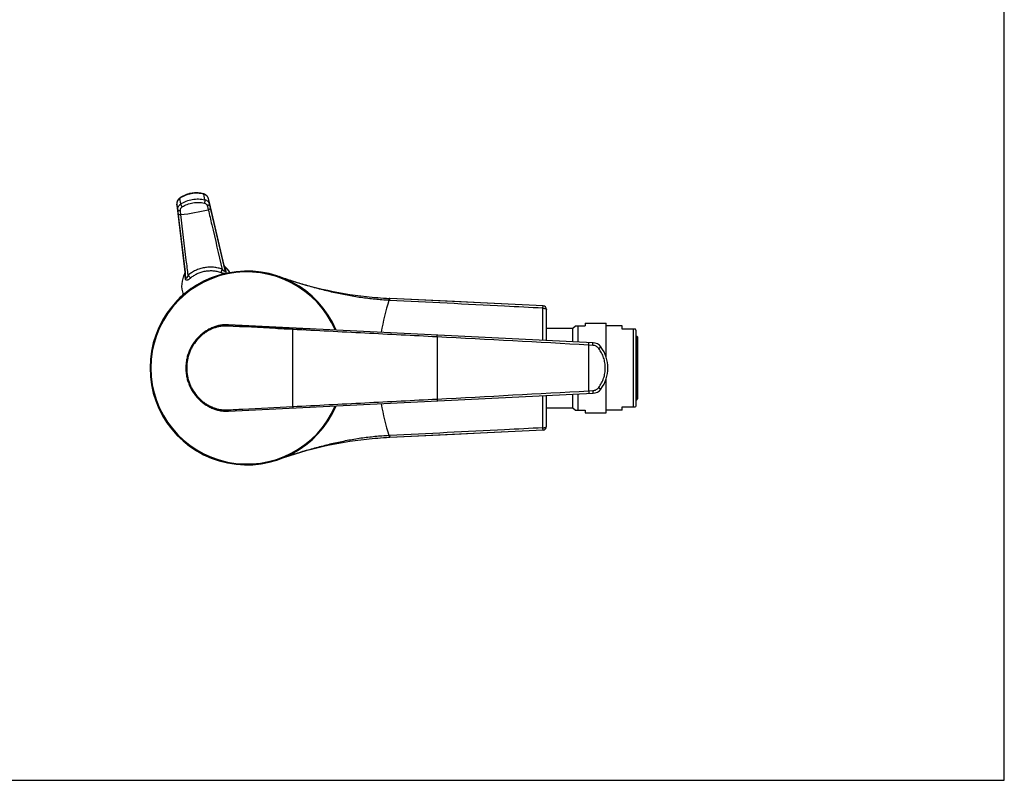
# Model space of a CAD drawing. Header units: millimetres. Extents: x 0 to 559, y 0 to 432.
# Tile 7 of 8: x 279 to 559, y 0 to 216. Entities that reach past the tile are written whole.
import ezdxf

# ---------------------------------------------------------------- set-up
doc = ezdxf.new("R2010")
doc.units = ezdxf.units.MM
doc.header["$LTSCALE"] = 30.734
doc.layers.get('0').update_dxf_attribs({"linetype": 'CONTINUOUS'})

msp = doc.modelspace()

# ---------------------------------------------------------------- linework, layer by layer
at = {"color": 7, "linetype": 'CONTINUOUS'}
for p, q in [((558.8, 0), (558.8, 431.8)), ((333.22, 164.02), (332.96, 165.12)), ((324, 163.54), (326.32, 144.2)), ((337.39, 146.15), (333.22, 164.02)), ((326.32, 144.2), (326.32, 144.2)), ((324.75, 136.8), (324.73, 136.93)), ((377.8, 137.31), (377.77, 137.32)), ((384.25, 136.8), (384.24, 136.8)), ((384.27, 136.8), (384.25, 136.8)), ((384.43, 136.79), (384.25, 136.8)), ((384.3, 136.8), (384.27, 136.8)), ((384.43, 136.79), (384.3, 136.8)), ((384.43, 136.79), (384.3, 136.8)), ((427.92, 134.66), (384.43, 136.79)), ((402.75, 135.89), (384.43, 136.79)), ((412.07, 135.44), (402.75, 135.89)), ((427.92, 134.66), (412.07, 135.44)), ((427.92, 134.66), (427.92, 134.66)), ((428.88, 124.86), (428.88, 133.66)), ((442.09, 124.21), (338.65, 129.31)), ((338.65, 129.31), (361.75, 128.17)), ((436.36, 128.31), (437.08, 129.04)), ((437.08, 129.04), (439.83, 129.04)), ((437.83, 124.42), (437.83, 129.04)), ((439.83, 129.79), (445.83, 129.79)), ((439.83, 129.79), (439.83, 129.04)), ((445.83, 120.14), (445.83, 129.79)), ((450.38, 129.04), (445.83, 129.04)), ((450.38, 128.04), (450.38, 129.04)), ((361.86, 128.17), (361.74, 128.17)), ((428.88, 128.31), (436.36, 128.31)), ((436.36, 124.49), (436.36, 128.31)), ((454.13, 128.04), (450.38, 128.04)), ((453.55, 106.04), (453.55, 128.04)), ((454.28, 127.79), (454.13, 128.04)), ((454.28, 127.79), (454.28, 106.29)), ((454.28, 126.04), (454.48, 126.04)), ((454.68, 125.84), (454.68, 108.24)), ((445.83, 104.29), (445.83, 113.93)), ((338.65, 104.77), (442.09, 109.86)), ((428.88, 100.42), (428.88, 109.21)), ((436.36, 105.76), (436.36, 109.58)), ((437.83, 105.04), (437.83, 109.65)), ((454.28, 106.29), (454.13, 106.04)), ((454.28, 108.04), (454.48, 108.04)), ((428.88, 105.76), (436.36, 105.76)), ((436.36, 105.76), (437.08, 105.04)), ((437.08, 105.04), (439.83, 105.04)), ((439.83, 105.04), (439.83, 104.29)), ((439.83, 104.29), (445.83, 104.29)), ((450.38, 105.04), (445.83, 105.04)), ((450.38, 106.04), (454.13, 106.04)), ((450.38, 105.04), (450.38, 106.04)), ((427.92, 99.42), (384.43, 97.29)), ((402.75, 98.18), (384.43, 97.28)), ((412.07, 98.64), (402.75, 98.18)), ((427.92, 99.42), (412.07, 98.64)), ((427.92, 99.42), (427.92, 99.42)), ((377.8, 96.76), (377.77, 96.76)), ((384.25, 97.27), (384.24, 97.27)), ((384.43, 97.29), (384.25, 97.28)), ((384.27, 97.28), (384.25, 97.27)), ((384.3, 97.28), (384.27, 97.28)), ((384.43, 97.29), (384.3, 97.28)), ((384.43, 97.28), (384.3, 97.28)), ((0, 0), (558.8, 0))]:
    msp.add_line(p, q, dxfattribs=at)
at = {"color": 9, "linetype": 'CONTINUOUS'}
for p, q in [((325.08, 163.59), (324.8, 165.14)), ((331.93, 164.8), (331.65, 166.35)), ((332.96, 165.11), (332.96, 165.12)), ((333.23, 163.57), (332.96, 165.11)), ((324, 163.53), (324, 163.54)), ((324.27, 161.99), (324, 163.53)), ((324.13, 162.42), (324.13, 162.43)), ((324.13, 162.43), (324.13, 162.42)), ((324.13, 162.42), (326.32, 144.21)), ((333.21, 164.02), (333.21, 164.03)), ((333.21, 164.02), (333.21, 164.03)), ((337.39, 146.16), (333.21, 164.02)), ((333.49, 162.46), (337.65, 144.67)), ((326.58, 142.71), (324.41, 160.86)), ((337.39, 146.16), (337.39, 146.16)), ((337.39, 146.16), (337.39, 146.16)), ((337.39, 146.16), (337.39, 146.16)), ((337.51, 145.9), (337.51, 145.9)), ((326.29, 143.92), (326.29, 143.92)), ((326.32, 144.21), (326.32, 144.2)), ((326.32, 144.21), (326.32, 144.2)), ((326.32, 144.21), (326.32, 144.21)), ((353.05, 142.96), (353.04, 142.97)), ((384.37, 136.23), (384.19, 136.24)), ((356.86, 127.98), (356.86, 106.1)), ((397.86, 125.85), (397.86, 108.22)), ((454.48, 108.04), (454.48, 126.04)), ((440.85, 123.53), (440.85, 110.55)), ((442.03, 123.46), (440.85, 123.53)), ((443.73, 122.55), (444.35, 123.01)), ((440.85, 110.55), (442.03, 110.62)), ((443.73, 111.53), (444.35, 111.07)), ((384.37, 97.85), (384.19, 97.84)), ((353.05, 91.11), (353.04, 91.11))]:
    msp.add_line(p, q, dxfattribs=at)
at = {"color": 7, "linetype": 'CONTINUOUS'}
for points in [[(324.81, 165.25), (324.76, 165.21), (324.69, 165.16), (324.63, 165.11), (324.57, 165.05), (324.51, 164.99), (324.46, 164.93), (324.41, 164.87), (324.36, 164.81), (324.31, 164.74), (324.27, 164.68), (324.22, 164.61), (324.19, 164.54), (324.15, 164.47), (324.12, 164.4), (324.09, 164.33), (324.07, 164.25), (324.05, 164.18), (324.03, 164.11), (324.01, 164.03), (324, 163.96), (323.99, 163.89), (323.99, 163.81), (323.99, 163.74), (323.99, 163.66), (323.99, 163.59), (324, 163.54)], [(331.61, 166.45), (331.42, 166.5), (331.2, 166.55), (330.98, 166.59), (330.76, 166.63), (330.54, 166.67), (330.32, 166.69), (330.09, 166.71), (329.87, 166.73), (329.65, 166.73), (329.42, 166.74), (329.2, 166.73), (328.97, 166.72), (328.75, 166.7), (328.52, 166.68), (328.3, 166.65), (328.08, 166.61), (327.85, 166.57), (327.63, 166.52), (327.41, 166.47), (327.2, 166.41), (326.98, 166.34), (326.77, 166.27), (326.56, 166.19), (326.35, 166.11), (326.14, 166.02), (325.94, 165.92), (325.74, 165.82), (325.54, 165.71), (325.35, 165.6), (325.16, 165.48), (324.97, 165.36), (324.81, 165.25)], [(332.96, 165.12), (332.94, 165.17), (332.92, 165.24), (332.9, 165.31), (332.87, 165.38), (332.84, 165.44), (332.81, 165.51), (332.77, 165.58), (332.74, 165.64), (332.69, 165.7), (332.65, 165.77), (332.6, 165.82), (332.55, 165.88), (332.5, 165.94), (332.44, 165.99), (332.38, 166.04), (332.32, 166.09), (332.25, 166.14), (332.19, 166.19), (332.12, 166.23), (332.05, 166.27), (331.98, 166.31), (331.9, 166.34), (331.83, 166.37), (331.75, 166.4), (331.67, 166.43), (331.61, 166.45)], [(337.5, 145.9), (337.5, 145.9), (337.5, 145.9), (337.5, 145.9), (337.5, 145.9), (337.5, 145.91), (337.49, 145.91), (337.49, 145.92), (337.48, 145.93), (337.47, 145.94), (337.47, 145.95), (337.46, 145.97), (337.45, 145.98), (337.44, 146), (337.44, 146.02), (337.43, 146.04), (337.42, 146.06), (337.41, 146.08), (337.41, 146.1), (337.4, 146.13), (337.39, 146.15)], [(326.32, 144.2), (326.32, 144.17), (326.32, 144.15), (326.32, 144.12), (326.32, 144.1), (326.32, 144.07), (326.32, 144.05), (326.32, 144.03), (326.32, 144.01), (326.32, 144), (326.31, 143.98), (326.31, 143.97), (326.31, 143.96), (326.31, 143.95), (326.3, 143.94), (326.3, 143.93), (326.3, 143.93), (326.3, 143.92), (326.3, 143.92), (326.3, 143.92)], [(338.65, 129.31), (338.39, 129.32), (338.1, 129.32), (337.82, 129.32), (337.54, 129.3), (337.25, 129.28), (336.97, 129.25), (336.69, 129.21), (336.4, 129.17), (336.12, 129.11), (335.84, 129.05), (335.56, 128.98), (335.28, 128.9), (335, 128.82), (334.72, 128.73), (334.45, 128.63), (334.17, 128.52), (333.9, 128.4), (333.63, 128.28), (333.36, 128.15), (333.09, 128.01), (332.83, 127.87), (332.56, 127.71), (332.3, 127.55), (332.05, 127.38), (331.79, 127.21), (331.54, 127.03), (331.3, 126.84), (331.05, 126.64), (330.81, 126.44), (330.58, 126.23), (330.35, 126.01), (330.13, 125.79), (329.91, 125.56), (329.69, 125.32), (329.48, 125.08), (329.28, 124.84), (329.08, 124.58), (328.89, 124.33), (328.71, 124.06), (328.53, 123.8), (328.36, 123.52), (328.2, 123.25), (328.04, 122.97), (327.89, 122.68), (327.75, 122.39), (327.61, 122.1), (327.49, 121.81), (327.37, 121.51), (327.26, 121.21), (327.15, 120.9), (327.06, 120.6), (326.97, 120.29), (326.89, 119.98), (326.82, 119.67), (326.76, 119.35), (326.7, 119.04), (326.66, 118.72), (326.62, 118.42)], [(326.62, 118.42), (326.6, 118.17), (326.58, 117.88), (326.56, 117.6), (326.55, 117.32), (326.55, 117.04), (326.55, 116.76), (326.56, 116.48), (326.58, 116.19), (326.6, 115.91), (326.62, 115.65)], [(326.62, 115.65), (326.66, 115.36), (326.7, 115.04), (326.76, 114.73), (326.82, 114.41), (326.89, 114.1), (326.97, 113.79), (327.06, 113.48), (327.15, 113.17), (327.26, 112.87), (327.37, 112.57), (327.49, 112.27), (327.61, 111.98), (327.75, 111.68), (327.89, 111.4), (328.04, 111.11), (328.2, 110.83), (328.36, 110.55), (328.53, 110.28), (328.71, 110.02), (328.89, 109.75), (329.08, 109.49), (329.28, 109.24), (329.48, 109), (329.69, 108.75), (329.9, 108.52), (330.12, 108.29), (330.35, 108.07), (330.58, 107.85), (330.81, 107.64), (331.05, 107.44), (331.29, 107.24), (331.54, 107.05), (331.79, 106.87), (332.05, 106.69), (332.3, 106.53), (332.56, 106.36), (332.82, 106.21), (333.09, 106.07), (333.36, 105.93), (333.63, 105.8), (333.9, 105.67), (334.17, 105.56), (334.45, 105.45), (334.72, 105.35), (335, 105.26), (335.28, 105.17), (335.56, 105.1), (335.84, 105.03), (336.12, 104.96), (336.4, 104.91), (336.69, 104.87), (336.97, 104.83), (337.25, 104.8), (337.53, 104.78), (337.82, 104.76), (338.1, 104.76), (338.38, 104.76), (338.65, 104.77)]]:
    msp.add_lwpolyline(points, dxfattribs=at)
at = {"color": 9, "linetype": 'CONTINUOUS'}
for centre, radius, start, end in [((331.56, 164.78), 1.44, 13.2034, 13.6738), ((325.43, 163.7), 1.44, 186.3268, 186.7967), ((317.27, 227.91), 67.8, 276.6631, 283.3369), ((338.32, 146.37), 0.955, 192.8017, 210.0732), ((335.81, 144.2), 2.41, 45.0483, 45.9161), ((338.33, 146.37), 0.96, 210.063, 210.5263), ((338.33, 146.38), 0.969, 210.5419, 228.245), ((343.88, 117.04), 27.37, 23.1778, 336.8222), ((343.88, 117.04), 27.26, 23.2947, 336.7053), ((325.36, 144.09), 0.969, 331.755, 349.4581), ((328.43, 142.93), 2.36, 154.0723, 154.9676), ((325.37, 144.09), 0.955, 349.9107, 7.2023), ((325.37, 144.09), 0.96, 349.4737, 349.9209), ((441.55, 117.47), 60.35, 161.8878, 170.7513), ((-304.33, -13243.03), 13387.32, 86.809088, 86.993389), ((339.48, 117.04), 12.69, 173.8886, 186.1114), ((-304.32, 13476.98), 13387.18, 273.006611, 273.190913), ((441.55, 116.6), 60.35, 189.2488, 198.1122)]:
    msp.add_arc(centre, radius, start, end, dxfattribs=at)
at = {"color": 7, "linetype": 'CONTINUOUS'}
for centre, radius, start, end in [((332.7, 140.36), 7.35, 49.0369, 49.6606), ((332.7, 140.36), 7.35, 30.6144, 49.037), ((343.88, 117.04), 27.5, 23.0497, 336.9499), ((343.88, 117.04), 27.5, 23.0528, 336.9472), ((332.7, 140.36), 7.35, 150.9598, 199.9396), ((332.7, 140.37), 7.35, 150.3376, 150.9598), ((389.9, 247.34), 110.69, 250.5515, 263.7255), ((343.37, 116.71), 27.5, 122.4922, 132.6836), ((389.8, 246.38), 109.73, 263.7223, 267.1017), ((389.67, 246.18), 109.51, 263.7775, 267.16), ((427.88, 133.66), 1, 0, 87.1897), ((361.41, 121.56), 6.62, 86.6097, 87.14), ((454.48, 125.84), 0.2, 0, 90), ((441.94, 121.22), 3, 36.6639, 87.2176), ((441.94, 121.22), 3, 36.6465, 87.1888), ((436.33, 117.04), 10, 323.3457, 36.6543), ((436.33, 117.04), 10, 323.3405, 36.6594), ((441.94, 112.86), 3, 272.8629, 323.3843), ((441.94, 112.86), 3, 272.8341, 323.3669), ((454.48, 108.24), 0.2, 270, 360), ((361.41, 112.52), 6.62, 272.8582, 273.3905), ((427.88, 100.42), 1, 272.8022, 360), ((389.9, -13.26), 110.69, 96.2745, 109.4485), ((389.8, -12.31), 109.73, 92.8983, 96.2777), ((389.67, -12.11), 109.51, 92.84, 96.2225)]:
    msp.add_arc(centre, radius, start, end, dxfattribs=at)
at = {"color": 9, "linetype": 'CONTINUOUS'}
for points, knots in [([(324.8, 165.14), (324.67, 165.04), (324.42, 164.83), (324.19, 164.49), (324.07, 164.2), (324.01, 163.98), (323.98, 163.76), (323.99, 163.61), (324, 163.54)], [0, 0, 0, 0, 0.264944, 0.519475, 0.642889, 0.763806, 0.882648, 1, 1, 1, 1]), ([(324.8, 165.14), (324.8, 165.15), (324.79, 165.17), (324.79, 165.2), (324.79, 165.22), (324.8, 165.23), (324.8, 165.24), (324.81, 165.25)], [0, 0, 0, 0, 0.353646, 0.63096, 0.742951, 0.839457, 1, 1, 1, 1]), ([(331.65, 166.35), (331.37, 166.42), (330.78, 166.55), (329.59, 166.67), (328.08, 166.57), (326.63, 166.15), (325.55, 165.63), (325.04, 165.31), (324.8, 165.14)], [0, 0, 0, 0, 0.123991, 0.248914, 0.5, 0.751086, 0.876009, 1, 1, 1, 1]), ([(325.08, 163.59), (325.57, 163.91), (326.64, 164.45), (328.37, 164.93), (330.17, 165.07), (331.35, 164.93), (331.93, 164.8)], [0, 0, 0, 0, 0.247429, 0.5, 0.752571, 1, 1, 1, 1]), ([(331.65, 166.35), (331.65, 166.36), (331.65, 166.38), (331.64, 166.41), (331.63, 166.43), (331.63, 166.44), (331.62, 166.44), (331.61, 166.45)], [0, 0, 0, 0, 0.353645, 0.630959, 0.742951, 0.839456, 1, 1, 1, 1]), ([(332.96, 165.12), (332.94, 165.19), (332.89, 165.33), (332.79, 165.53), (332.66, 165.72), (332.45, 165.95), (332.12, 166.18), (331.81, 166.3), (331.65, 166.35)], [0, 0, 0, 0, 0.117352, 0.236194, 0.357111, 0.480525, 0.735056, 1, 1, 1, 1]), ([(333.21, 164.03), (333.19, 164.12), (333.11, 164.48), (333.02, 164.84), (332.96, 165.11)], [0, 0, 0, 0, 0.252093, 1, 1, 1, 1]), ([(324, 163.53), (324.01, 163.44), (324.05, 163.07), (324.1, 162.7), (324.13, 162.43)], [0, 0, 0, 0, 0.247887, 1, 1, 1, 1]), ([(324.27, 161.99), (324.26, 162.07), (324.25, 162.22), (324.28, 162.45), (324.34, 162.67), (324.46, 162.96), (324.69, 163.29), (324.94, 163.5), (325.08, 163.59)], [0, 0, 0, 0, 0.120134, 0.240735, 0.362427, 0.485746, 0.738162, 1, 1, 1, 1]), ([(324.99, 161.73), (324.99, 161.77), (324.98, 161.87), (325, 162.02), (325.03, 162.16), (325.11, 162.34), (325.26, 162.55), (325.42, 162.68), (325.51, 162.74)], [0, 0, 0, 0, 0.120962, 0.242103, 0.364053, 0.487369, 0.739169, 1, 1, 1, 1]), ([(325.08, 163.59), (325.08, 163.56), (325.09, 163.5), (325.12, 163.41), (325.16, 163.3), (325.23, 163.15), (325.35, 162.95), (325.45, 162.81), (325.51, 162.74)], [0, 0, 0, 0, 0.086083, 0.189831, 0.308798, 0.439666, 0.721092, 1, 1, 1, 1]), ([(325.51, 162.74), (325.96, 163.03), (326.95, 163.52), (328.54, 163.96), (330.19, 164.1), (331.28, 163.97), (331.81, 163.85)], [0, 0, 0, 0, 0.247352, 0.5, 0.752648, 1, 1, 1, 1]), ([(331.93, 164.8), (331.93, 164.77), (331.94, 164.71), (331.95, 164.61), (331.95, 164.5), (331.93, 164.33), (331.89, 164.11), (331.84, 163.94), (331.81, 163.85)], [0, 0, 0, 0, 0.086083, 0.189831, 0.308798, 0.439666, 0.721092, 1, 1, 1, 1]), ([(331.81, 163.85), (331.91, 163.83), (332.11, 163.76), (332.32, 163.61), (332.46, 163.47), (332.54, 163.35), (332.6, 163.21), (332.63, 163.12), (332.64, 163.07)], [0, 0, 0, 0, 0.260831, 0.512631, 0.635947, 0.757897, 0.879038, 1, 1, 1, 1]), ([(331.93, 164.8), (332.09, 164.76), (332.39, 164.65), (332.72, 164.41), (332.94, 164.19), (333.07, 164), (333.17, 163.79), (333.21, 163.65), (333.23, 163.57)], [0, 0, 0, 0, 0.261838, 0.514254, 0.637573, 0.759265, 0.879866, 1, 1, 1, 1]), ([(333.23, 163.57), (333.23, 163.55), (333.23, 163.5), (333.21, 163.43), (333.15, 163.36), (333.08, 163.29), (332.99, 163.22), (332.85, 163.14), (332.73, 163.1), (332.64, 163.07)], [0, 0, 0, 0, 0.082063, 0.173029, 0.277638, 0.397593, 0.532354, 0.679873, 1, 1, 1, 1]), ([(332.64, 163.07), (332.66, 162.98), (332.75, 162.6), (332.84, 162.22), (332.91, 161.94)], [0, 0, 0, 0, 0.251973, 1, 1, 1, 1]), ([(333.49, 162.46), (333.49, 162.44), (333.49, 162.39), (333.47, 162.31), (333.42, 162.23), (333.35, 162.16), (333.26, 162.09), (333.11, 162.01), (332.99, 161.96), (332.91, 161.94)], [0, 0, 0, 0, 0.0856, 0.17919, 0.285185, 0.405309, 0.539187, 0.684983, 1, 1, 1, 1]), ([(333.23, 163.57), (333.25, 163.48), (333.34, 163.11), (333.42, 162.74), (333.49, 162.46)], [0, 0, 0, 0, 0.251973, 1, 1, 1, 1]), ([(324.27, 161.99), (324.27, 161.97), (324.29, 161.93), (324.34, 161.87), (324.41, 161.82), (324.5, 161.78), (324.61, 161.75), (324.78, 161.72), (324.91, 161.72), (324.99, 161.73)], [0, 0, 0, 0, 0.082063, 0.173029, 0.277638, 0.397593, 0.532354, 0.679873, 1, 1, 1, 1]), ([(324.41, 160.86), (324.4, 160.95), (324.35, 161.33), (324.3, 161.71), (324.27, 161.99)], [0, 0, 0, 0, 0.248005, 1, 1, 1, 1]), ([(324.41, 160.86), (324.41, 160.84), (324.43, 160.79), (324.48, 160.73), (324.55, 160.67), (324.64, 160.63), (324.75, 160.59), (324.91, 160.56), (325.05, 160.56), (325.13, 160.57)], [0, 0, 0, 0, 0.0856, 0.17919, 0.285185, 0.405309, 0.539187, 0.684983, 1, 1, 1, 1]), ([(325.13, 160.57), (325.12, 160.67), (325.08, 161.05), (325.03, 161.44), (324.99, 161.73)], [0, 0, 0, 0, 0.248006, 1, 1, 1, 1]), ([(327.2, 143.32), (327.03, 144.76), (326.34, 150.51), (325.65, 156.26), (325.13, 160.57)], [0, 0, 0, 0, 0.250063, 1, 1, 1, 1]), ([(332.91, 161.94), (333.24, 160.53), (334.56, 154.89), (335.88, 149.25), (336.87, 145.02)], [0, 0, 0, 0, 0.249943, 1, 1, 1, 1]), ([(331.8, 145.5), (331.36, 145.42), (330.51, 145.21), (329.29, 144.74), (328.17, 144.12), (327.5, 143.6), (327.2, 143.32)], [0, 0, 0, 0, 0.257322, 0.511404, 0.759535, 1, 1, 1, 1]), ([(336.87, 145.02), (336.48, 145.18), (335.68, 145.44), (334.42, 145.64), (333.11, 145.67), (332.23, 145.57), (331.8, 145.5)], [0, 0, 0, 0, 0.240465, 0.488596, 0.742678, 1, 1, 1, 1]), ([(337.39, 146.16), (337.39, 146.12), (337.4, 146.05), (337.43, 145.87), (337.48, 145.57), (337.56, 145.15), (337.62, 144.84), (337.65, 144.67)], [0, 0, 0, 0, 0.065608, 0.149434, 0.369684, 0.655504, 1, 1, 1, 1]), ([(337.51, 145.9), (337.54, 145.87), (337.58, 145.83), (337.64, 145.76), (337.67, 145.7), (337.69, 145.67), (337.69, 145.65)], [0, 0, 0, 0, 0.352527, 0.637583, 0.851537, 1, 1, 1, 1]), ([(337.69, 145.65), (337.69, 145.62), (337.7, 145.56), (337.72, 145.4), (337.77, 145.14), (337.84, 144.77), (337.89, 144.49), (337.92, 144.34)], [0, 0, 0, 0, 0.065312, 0.148933, 0.369036, 0.655037, 1, 1, 1, 1]), ([(326.21, 143.63), (326.21, 143.64), (326.21, 143.68), (326.22, 143.75), (326.25, 143.83), (326.28, 143.89), (326.29, 143.92)], [0, 0, 0, 0, 0.148466, 0.362419, 0.647474, 1, 1, 1, 1]), ([(326.44, 142.32), (326.42, 142.47), (326.37, 142.74), (326.31, 143.12), (326.26, 143.38), (326.23, 143.54), (326.22, 143.6), (326.21, 143.63)], [0, 0, 0, 0, 0.344963, 0.630964, 0.851067, 0.934688, 1, 1, 1, 1]), ([(326.58, 142.71), (326.55, 142.89), (326.5, 143.2), (326.43, 143.62), (326.38, 143.92), (326.34, 144.1), (326.33, 144.17), (326.32, 144.21)], [0, 0, 0, 0, 0.344511, 0.630337, 0.850582, 0.934402, 1, 1, 1, 1]), ([(326.58, 142.71), (326.58, 142.68), (326.58, 142.61), (326.56, 142.51), (326.51, 142.41), (326.47, 142.35), (326.44, 142.32)], [0, 0, 0, 0, 0.232963, 0.474055, 0.728599, 1, 1, 1, 1]), ([(327.84, 142.51), (327.77, 142.44), (327.62, 142.32), (327.41, 142.16), (327.23, 142.06), (327.09, 141.99), (326.99, 141.95), (326.89, 141.93), (326.79, 141.92), (326.71, 141.94), (326.63, 141.97), (326.56, 142.03), (326.5, 142.11), (326.46, 142.21), (326.45, 142.28), (326.44, 142.32)], [0, 0, 0, 0, 0.159625, 0.309805, 0.448182, 0.512148, 0.572205, 0.628148, 0.680126, 0.728917, 0.776299, 0.824945, 0.877559, 0.935783, 1, 1, 1, 1]), ([(327.2, 143.32), (327.17, 143.26), (327.12, 143.15), (327.06, 143.02), (327.01, 142.92), (326.97, 142.84), (326.93, 142.77), (326.89, 142.71), (326.85, 142.65), (326.81, 142.59), (326.77, 142.56), (326.74, 142.53), (326.72, 142.52), (326.7, 142.51), (326.67, 142.52), (326.65, 142.53), (326.63, 142.55), (326.61, 142.58), (326.6, 142.62), (326.59, 142.67), (326.58, 142.7), (326.58, 142.71)], [0, 0, 0, 0, 0.150981, 0.296499, 0.366847, 0.435306, 0.501569, 0.5652, 0.625596, 0.681834, 0.732587, 0.755419, 0.776355, 0.795592, 0.814199, 0.834351, 0.858607, 0.88808, 0.922238, 0.959948, 1, 1, 1, 1]), ([(327.2, 143.32), (327.27, 143.26), (327.4, 143.14), (327.58, 142.94), (327.73, 142.73), (327.81, 142.58), (327.84, 142.51)], [0, 0, 0, 0, 0.256801, 0.519974, 0.772863, 1, 1, 1, 1]), ([(331.99, 144.44), (331.59, 144.37), (331.02, 144.23), (330.27, 143.97), (329.55, 143.67), (328.72, 143.21), (328.11, 142.76), (327.84, 142.51)], [0, 0, 0, 0, 0.257071, 0.384689, 0.51117, 0.759362, 1, 1, 1, 1]), ([(336.54, 144.04), (336.2, 144.18), (335.47, 144.41), (334.53, 144.55), (333.76, 144.58), (332.97, 144.57), (332.38, 144.5), (331.99, 144.44)], [0, 0, 0, 0, 0.240638, 0.488831, 0.615311, 0.742929, 1, 1, 1, 1]), ([(336.87, 145.02), (336.82, 144.95), (336.74, 144.79), (336.64, 144.54), (336.57, 144.29), (336.55, 144.12), (336.54, 144.04)], [0, 0, 0, 0, 0.256801, 0.519976, 0.772864, 1, 1, 1, 1]), ([(337.92, 144.34), (337.93, 144.3), (337.94, 144.23), (337.93, 144.12), (337.91, 144.03), (337.87, 143.95), (337.8, 143.89), (337.72, 143.85), (337.63, 143.82), (337.53, 143.81), (337.42, 143.81), (337.27, 143.83), (337.06, 143.87), (336.81, 143.94), (336.63, 144.01), (336.54, 144.04)], [0, 0, 0, 0, 0.064216, 0.122442, 0.175057, 0.223701, 0.271084, 0.319875, 0.371853, 0.427795, 0.487852, 0.551818, 0.690195, 0.840375, 1, 1, 1, 1]), ([(337.65, 144.67), (337.66, 144.65), (337.66, 144.62), (337.67, 144.57), (337.67, 144.53), (337.66, 144.5), (337.65, 144.47), (337.63, 144.45), (337.61, 144.44), (337.59, 144.44), (337.56, 144.44), (337.53, 144.45), (337.48, 144.48), (337.42, 144.51), (337.36, 144.56), (337.3, 144.6), (337.24, 144.66), (337.18, 144.71), (337.1, 144.79), (336.99, 144.89), (336.91, 144.98), (336.87, 145.02)], [0, 0, 0, 0, 0.040052, 0.077762, 0.111919, 0.141389, 0.165647, 0.185799, 0.204405, 0.223643, 0.244579, 0.267411, 0.318165, 0.374403, 0.434799, 0.498431, 0.564694, 0.633152, 0.703501, 0.849019, 1, 1, 1, 1]), ([(337.65, 144.67), (337.66, 144.63), (337.69, 144.57), (337.74, 144.48), (337.82, 144.4), (337.89, 144.36), (337.92, 144.34)], [0, 0, 0, 0, 0.232963, 0.474056, 0.7286, 1, 1, 1, 1]), ([(384.19, 136.24), (382.86, 136.31), (380.2, 136.5), (376.23, 136.98), (372.95, 137.53), (370.33, 138.05), (368.38, 138.48), (366.44, 138.94), (363.85, 139.6), (360.64, 140.49), (356.83, 141.67), (354.3, 142.52), (353.05, 142.96)], [0, 0, 0, 0, 0.125005, 0.250029, 0.375059, 0.437576, 0.500089, 0.562597, 0.625099, 0.750081, 0.875043, 1, 1, 1, 1]), ([(384.19, 136.24), (384.19, 136.28), (384.2, 136.35), (384.21, 136.46), (384.21, 136.56), (384.22, 136.63), (384.23, 136.68), (384.23, 136.71), (384.23, 136.73), (384.24, 136.76), (384.24, 136.77), (384.24, 136.78), (384.24, 136.79), (384.25, 136.8), (384.25, 136.8)], [0, 0, 0, 0, 0.214295, 0.409299, 0.581246, 0.726812, 0.788806, 0.8432, 0.889738, 0.928207, 0.958445, 0.980353, 0.993971, 1, 1, 1, 1]), ([(384.37, 136.23), (384.37, 136.27), (384.38, 136.34), (384.39, 136.45), (384.4, 136.55), (384.4, 136.62), (384.41, 136.67), (384.41, 136.7), (384.41, 136.73), (384.42, 136.75), (384.42, 136.76), (384.42, 136.78), (384.43, 136.78), (384.43, 136.79), (384.43, 136.79)], [0, 0, 0, 0, 0.214317, 0.409345, 0.581317, 0.726904, 0.788906, 0.843306, 0.889847, 0.928316, 0.958548, 0.980445, 0.994038, 1, 1, 1, 1]), ([(427.86, 134.01), (424.24, 134.19), (409.74, 134.94), (395.24, 135.68), (384.37, 136.23)], [0, 0, 0, 0, 0.250003, 1, 1, 1, 1]), ([(427.86, 134.01), (427.87, 134.05), (427.87, 134.14), (427.88, 134.27), (427.89, 134.38), (427.9, 134.46), (427.9, 134.52), (427.9, 134.55), (427.91, 134.59), (427.91, 134.61), (427.92, 134.63), (427.92, 134.64), (427.92, 134.65), (427.92, 134.66), (427.92, 134.66), (427.92, 134.66)], [0, 0, 0, 0, 0.210686, 0.404343, 0.576506, 0.723202, 0.785921, 0.841061, 0.888308, 0.9274, 0.958128, 0.980354, 0.994063, 0.99785, 1, 1, 1, 1]), ([(427.86, 134.01), (427.93, 134.01), (428.06, 134), (428.24, 133.98), (428.42, 133.95), (428.57, 133.91), (428.7, 133.86), (428.78, 133.81), (428.83, 133.76), (428.86, 133.73), (428.87, 133.69), (428.88, 133.67), (428.88, 133.66)], [0, 0, 0, 0, 0.173901, 0.342211, 0.4993, 0.640218, 0.761001, 0.859434, 0.900505, 0.936784, 0.969395, 1, 1, 1, 1]), ([(427.87, 124.91), (427.87, 125.68), (427.87, 128.72), (427.87, 131.75), (427.86, 134.01)], [0, 0, 0, 0, 0.254455, 1, 1, 1, 1]), ([(338.31, 128.94), (337.99, 128.95), (337.33, 128.95), (336.34, 128.85), (335.35, 128.63), (334.37, 128.32), (333.41, 127.9), (332.49, 127.38), (331.6, 126.78), (330.49, 125.86), (329.25, 124.51), (328.26, 122.95), (327.65, 121.61), (327.29, 120.56), (327.02, 119.49), (326.91, 118.76), (326.87, 118.39)], [0, 0, 0, 0, 0.057209, 0.115352, 0.174518, 0.234714, 0.295877, 0.357902, 0.420653, 0.483993, 0.611812, 0.74068, 0.805405, 0.870219, 0.935092, 1, 1, 1, 1]), ([(338.31, 128.94), (338.33, 128.99), (338.37, 129.09), (338.44, 129.2), (338.5, 129.26), (338.55, 129.29), (338.6, 129.31), (338.63, 129.31), (338.65, 129.31)], [0, 0, 0, 0, 0.319208, 0.590602, 0.707419, 0.81266, 0.90885, 1, 1, 1, 1]), ([(356.86, 127.98), (355.25, 128.06), (349.06, 128.38), (342.88, 128.7), (338.31, 128.94)], [0, 0, 0, 0, 0.26051, 1, 1, 1, 1]), ([(356.86, 127.98), (356.86, 128.01), (356.86, 128.07), (356.87, 128.15), (356.87, 128.23), (356.88, 128.29), (356.89, 128.33), (356.89, 128.36), (356.89, 128.38), (356.89, 128.39), (356.9, 128.4), (356.9, 128.41), (356.9, 128.41), (356.9, 128.41)], [0, 0, 0, 0, 0.213531, 0.408234, 0.580202, 0.725975, 0.84264, 0.889314, 0.927905, 0.958243, 0.980227, 0.9939, 1, 1, 1, 1]), ([(397.86, 125.85), (391.02, 126.21), (377.36, 126.92), (363.69, 127.62), (356.86, 127.98)], [0, 0, 0, 0, 0.50003, 1, 1, 1, 1]), ([(397.86, 125.85), (397.86, 125.89), (397.86, 125.96), (397.87, 126.07), (397.87, 126.16), (397.88, 126.23), (397.88, 126.27), (397.89, 126.3), (397.89, 126.33), (397.89, 126.35), (397.89, 126.37), (397.9, 126.38), (397.9, 126.39), (397.9, 126.39), (397.9, 126.39), (397.9, 126.39)], [0, 0, 0, 0, 0.208298, 0.401114, 0.573511, 0.721068, 0.784324, 0.84001, 0.887773, 0.927311, 0.958382, 0.980809, 0.99452, 0.998174, 1, 1, 1, 1]), ([(440.85, 123.53), (440.86, 123.57), (440.86, 123.67), (440.87, 123.81), (440.88, 123.92), (440.88, 124), (440.89, 124.05), (440.89, 124.1), (440.89, 124.14), (440.9, 124.18), (440.9, 124.21), (440.9, 124.24), (440.91, 124.25), (440.91, 124.26), (440.91, 124.27), (440.91, 124.27), (440.91, 124.27), (440.91, 124.27)], [0, 0, 0, 0, 0.195065, 0.38249, 0.555127, 0.633814, 0.706393, 0.772173, 0.830526, 0.880898, 0.92281, 0.955873, 0.979787, 0.988255, 0.994387, 0.998219, 1, 1, 1, 1]), ([(442.03, 123.46), (442.04, 123.51), (442.04, 123.61), (442.05, 123.74), (442.06, 123.85), (442.06, 123.94), (442.07, 123.99), (442.07, 124.04), (442.07, 124.08), (442.08, 124.12), (442.08, 124.15), (442.08, 124.18), (442.08, 124.19), (442.09, 124.2), (442.09, 124.2), (442.09, 124.21), (442.09, 124.21), (442.09, 124.21), (442.09, 124.21)], [0, 0, 0, 0, 0.194585, 0.38182, 0.554478, 0.633229, 0.705896, 0.771776, 0.830233, 0.880706, 0.922709, 0.955845, 0.968989, 0.979811, 0.988293, 0.99443, 0.998254, 1, 1, 1, 1]), ([(443.73, 122.55), (443.63, 122.68), (443.41, 122.93), (442.99, 123.21), (442.53, 123.4), (442.2, 123.45), (442.03, 123.46)], [0, 0, 0, 0, 0.250035, 0.500056, 0.750045, 1, 1, 1, 1]), ([(443.73, 111.53), (444.03, 111.92), (444.56, 112.76), (445.14, 114.12), (445.5, 115.56), (445.62, 117.04), (445.5, 118.52), (445.14, 119.95), (444.56, 121.32), (444.03, 122.15), (443.73, 122.55)], [0, 0, 0, 0, 0.125005, 0.250003, 0.375, 0.5, 0.625, 0.749997, 0.874995, 1, 1, 1, 1]), ([(326.87, 118.39), (326.85, 118.39), (326.82, 118.4), (326.77, 118.4), (326.72, 118.41), (326.69, 118.41), (326.67, 118.41), (326.66, 118.42), (326.65, 118.42), (326.64, 118.42), (326.63, 118.42), (326.63, 118.42), (326.62, 118.42), (326.62, 118.42), (326.62, 118.42)], [0, 0, 0, 0, 0.223372, 0.422188, 0.594267, 0.737732, 0.798232, 0.85102, 0.895951, 0.932909, 0.961799, 0.982563, 0.995196, 1, 1, 1, 1]), ([(326.87, 115.69), (326.85, 115.69), (326.82, 115.68), (326.77, 115.67), (326.72, 115.67), (326.69, 115.67), (326.67, 115.66), (326.66, 115.66), (326.65, 115.66), (326.64, 115.66), (326.63, 115.66), (326.63, 115.65), (326.62, 115.65), (326.62, 115.65), (326.62, 115.65)], [0, 0, 0, 0, 0.223372, 0.422187, 0.594266, 0.737731, 0.798231, 0.851019, 0.895951, 0.932909, 0.961799, 0.982563, 0.995196, 1, 1, 1, 1]), ([(326.87, 115.69), (326.91, 115.32), (327.02, 114.59), (327.29, 113.51), (327.65, 112.47), (328.26, 111.13), (329.25, 109.57), (330.49, 108.22), (331.6, 107.3), (332.49, 106.69), (333.41, 106.18), (334.37, 105.76), (335.35, 105.44), (336.34, 105.23), (337.33, 105.12), (337.99, 105.12), (338.31, 105.14)], [0, 0, 0, 0, 0.064908, 0.129781, 0.194595, 0.25932, 0.388188, 0.516007, 0.579347, 0.642098, 0.704123, 0.765287, 0.825482, 0.884648, 0.942791, 1, 1, 1, 1]), ([(427.86, 100.07), (427.86, 100.81), (427.87, 103.84), (427.87, 106.88), (427.87, 109.16)], [0, 0, 0, 0, 0.244959, 1, 1, 1, 1]), ([(440.85, 110.55), (440.86, 110.5), (440.86, 110.41), (440.87, 110.27), (440.88, 110.16), (440.88, 110.08), (440.89, 110.03), (440.89, 109.98), (440.89, 109.93), (440.9, 109.9), (440.9, 109.86), (440.9, 109.84), (440.91, 109.82), (440.91, 109.81), (440.91, 109.81), (440.91, 109.81), (440.91, 109.81), (440.91, 109.81)], [0, 0, 0, 0, 0.195065, 0.38249, 0.555126, 0.633813, 0.706392, 0.772172, 0.830525, 0.880896, 0.922809, 0.955872, 0.979786, 0.988254, 0.994386, 0.998219, 1, 1, 1, 1]), ([(442.03, 110.62), (442.2, 110.62), (442.53, 110.68), (442.99, 110.87), (443.41, 111.15), (443.63, 111.4), (443.73, 111.53)], [0, 0, 0, 0, 0.249955, 0.499944, 0.749965, 1, 1, 1, 1]), ([(442.03, 110.62), (442.04, 110.57), (442.04, 110.47), (442.05, 110.33), (442.06, 110.22), (442.06, 110.14), (442.07, 110.09), (442.07, 110.04), (442.07, 109.99), (442.08, 109.96), (442.08, 109.92), (442.08, 109.9), (442.08, 109.89), (442.09, 109.88), (442.09, 109.87), (442.09, 109.87), (442.09, 109.87), (442.09, 109.86), (442.09, 109.86)], [0, 0, 0, 0, 0.194587, 0.381822, 0.554481, 0.633231, 0.705898, 0.771777, 0.830235, 0.880707, 0.92271, 0.955845, 0.968989, 0.979811, 0.988293, 0.99443, 0.998254, 1, 1, 1, 1]), ([(356.86, 106.1), (363.69, 106.46), (377.36, 107.16), (391.02, 107.87), (397.86, 108.22)], [0, 0, 0, 0, 0.49997, 1, 1, 1, 1]), ([(397.86, 108.22), (397.86, 108.19), (397.86, 108.11), (397.87, 108.01), (397.87, 107.92), (397.88, 107.85), (397.88, 107.8), (397.89, 107.77), (397.89, 107.75), (397.89, 107.73), (397.89, 107.71), (397.9, 107.7), (397.9, 107.69), (397.9, 107.69), (397.9, 107.69), (397.9, 107.69)], [0, 0, 0, 0, 0.208298, 0.401114, 0.573511, 0.721068, 0.784324, 0.84001, 0.887773, 0.927311, 0.958382, 0.980809, 0.99452, 0.998174, 1, 1, 1, 1]), ([(338.31, 105.14), (339.77, 105.22), (345.95, 105.54), (352.13, 105.86), (356.86, 106.1)], [0, 0, 0, 0, 0.235994, 1, 1, 1, 1]), ([(338.31, 105.14), (338.33, 105.09), (338.37, 104.99), (338.44, 104.88), (338.5, 104.82), (338.55, 104.79), (338.6, 104.77), (338.63, 104.77), (338.65, 104.77)], [0, 0, 0, 0, 0.319207, 0.590602, 0.70742, 0.812661, 0.908851, 1, 1, 1, 1]), ([(356.86, 106.1), (356.86, 106.07), (356.86, 106.01), (356.87, 105.93), (356.87, 105.85), (356.88, 105.79), (356.89, 105.74), (356.89, 105.71), (356.89, 105.7), (356.89, 105.68), (356.9, 105.67), (356.9, 105.67), (356.9, 105.67), (356.9, 105.67)], [0, 0, 0, 0, 0.213532, 0.408236, 0.580205, 0.725977, 0.842642, 0.889316, 0.927907, 0.958244, 0.980228, 0.993901, 1, 1, 1, 1]), ([(384.19, 97.84), (382.86, 97.77), (380.2, 97.58), (376.23, 97.1), (372.95, 96.55), (370.33, 96.02), (368.38, 95.6), (366.44, 95.14), (363.85, 94.48), (360.64, 93.59), (356.83, 92.41), (354.3, 91.56), (353.05, 91.11)], [0, 0, 0, 0, 0.125005, 0.250029, 0.375059, 0.437576, 0.500089, 0.562597, 0.625099, 0.750081, 0.875043, 1, 1, 1, 1]), ([(384.19, 97.84), (384.19, 97.8), (384.2, 97.72), (384.21, 97.61), (384.21, 97.52), (384.22, 97.45), (384.23, 97.4), (384.23, 97.37), (384.23, 97.34), (384.24, 97.32), (384.24, 97.3), (384.24, 97.29), (384.24, 97.29), (384.25, 97.28), (384.25, 97.28)], [0, 0, 0, 0, 0.214295, 0.409299, 0.581246, 0.726812, 0.788806, 0.8432, 0.889738, 0.928207, 0.958445, 0.980353, 0.993971, 1, 1, 1, 1]), ([(427.86, 100.07), (424.24, 99.88), (409.74, 99.14), (395.24, 98.4), (384.37, 97.85)], [0, 0, 0, 0, 0.250003, 1, 1, 1, 1]), ([(384.37, 97.85), (384.37, 97.81), (384.38, 97.73), (384.39, 97.62), (384.4, 97.53), (384.4, 97.46), (384.41, 97.41), (384.41, 97.38), (384.41, 97.35), (384.42, 97.33), (384.42, 97.31), (384.42, 97.3), (384.43, 97.29), (384.43, 97.29), (384.43, 97.29)], [0, 0, 0, 0, 0.214317, 0.409345, 0.581317, 0.726904, 0.788906, 0.843306, 0.889847, 0.928316, 0.958548, 0.980445, 0.994038, 1, 1, 1, 1]), ([(427.86, 100.07), (427.93, 100.07), (428.06, 100.08), (428.24, 100.09), (428.42, 100.12), (428.57, 100.17), (428.7, 100.22), (428.78, 100.27), (428.83, 100.31), (428.86, 100.35), (428.87, 100.38), (428.88, 100.41), (428.88, 100.42)], [0, 0, 0, 0, 0.173901, 0.34221, 0.4993, 0.640218, 0.761001, 0.859434, 0.900505, 0.936784, 0.969395, 1, 1, 1, 1]), ([(427.92, 99.42), (427.92, 99.42), (427.92, 99.42), (427.92, 99.42), (427.92, 99.43), (427.92, 99.45), (427.91, 99.47), (427.91, 99.49), (427.9, 99.52), (427.9, 99.56), (427.9, 99.62), (427.89, 99.7), (427.88, 99.81), (427.87, 99.94), (427.87, 100.03), (427.86, 100.07)], [0, 0, 0, 0, 0.00215, 0.005937, 0.019646, 0.041872, 0.0726, 0.111692, 0.158939, 0.214079, 0.276798, 0.423494, 0.595657, 0.789314, 1, 1, 1, 1])]:
    msp.add_open_spline(points, degree=3, knots=knots, dxfattribs=at)

doc.saveas('drawing.dxf')
